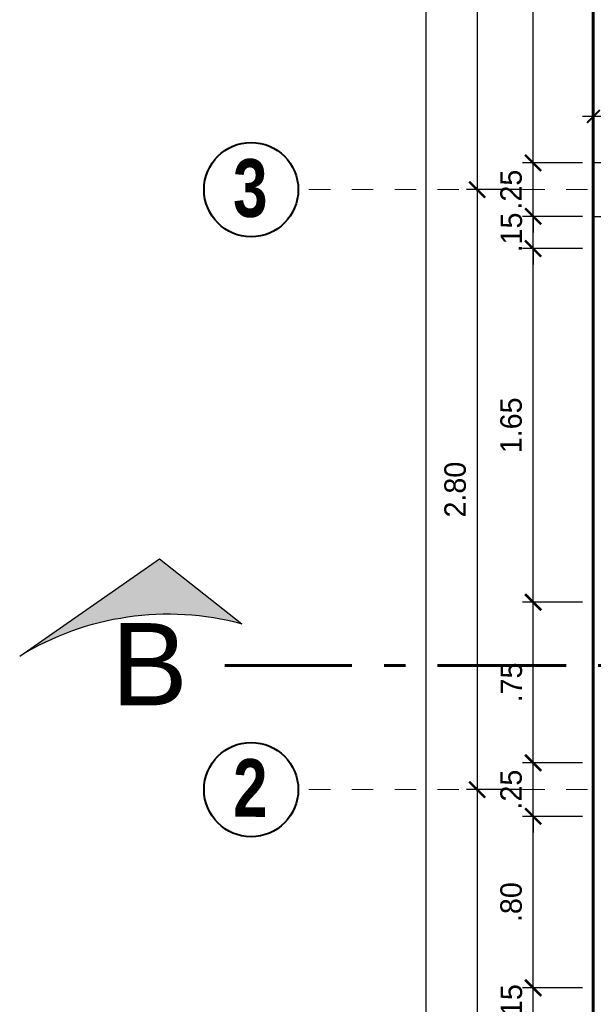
# Model space of a CAD drawing. Header units: metres. Extents: x -13 to 533, y -25 to 219.
# Tile 5 of 99: x -2.68 to 0, y 2.57 to 7.17. Entities that reach past the tile are written whole.
import ezdxf
from ezdxf.enums import TextEntityAlignment as Align

# ---------------------------------------------------------------- set-up
doc = ezdxf.new("R2010")
doc.units = ezdxf.units.M
doc.linetypes.add('ACAD_ISO10W100', pattern=[18, 12, -3, 0, -3])
doc.linetypes.add('DASHDOT', pattern=[1, 0.5, -0.25, 0, -0.25])
for name, color, linetype, lineweight in [('COLUMNAS', 5, 'Continuous', 80), ('CORTES', 252, 'Continuous', 25), ('COTAS', 4, 'Continuous', 13), ('EJES', 251, 'Continuous', 20), ('PLUMA 0.8', 1, 'Continuous', 60)]:
    doc.layers.add(name, color=color, linetype=linetype, lineweight=lineweight)
doc.styles.add('ARIALREG', font='arial.ttf')
doc.styles.add('joe1', font='impact.ttf')
doc.styles.add('TEXTOCENT', font='GOTHIC.TTF')
doc.dimstyles.new('PLANTA50', dxfattribs={"dimscale": 0.5, "dimtxt": 0.2, "dimasz": 0.15, "dimexe": 0.1, "dimexo": 0.1, "dimgap": 0.1, "dimtad": 2, "dimzin": 7, "dimdsep": 46, "dimtxsty": 'TEXTOCENT', "dimblk": 'ARCHTICK', "dimcen": 0.2, "dimdle": 0.1, "dimclrd": 8, "dimclre": 8, "dimclrt": 256, "dimaunit": 1, "dimadec": 0, "dimazin": 0, "dimtfac": 1, "dimtix": 1, "dimtmove": 2, "dimatfit": 3, "dimldrblk": 'ARCHTICK', "dimfxl": 1, "dimtolj": 1, "dimtzin": 0, "dimarcsym": 0})

# ---------------------------------------------------------------- blocks, each defined once
blk = doc.blocks.new('_ARCHTICK')
at = {"color": 0, "linetype": 'ByBlock', "const_width": 0.15}
blk.add_lwpolyline([(-0.5, -0.5), (0.5, 0.5)], dxfattribs=at)
blk = doc.blocks.new('*D85')
at = {"layer": 'COTAS', "color": 8, "lineweight": -2, "transparency": 16777216}
for p, q in [((-0.2808, 3.65), (-0.2808, 4.5)), ((-0.05, 4.45), (-0.3308, 4.45)), ((-0.05, 3.7), (-0.3308, 3.7))]:
    blk.add_line(p, q, dxfattribs=at)
at = {"layer": 'Defpoints', "color": 0, "lineweight": 5, "transparency": 16777216}
for p in [(-0.2808, 4.45), (0, 4.45), (0, 3.7)]:
    blk.add_point(p, dxfattribs=at)
at = {"layer": 'COTAS', "color": 8, "lineweight": -2, "transparency": 16777216, "xscale": 0.075, "yscale": 0.075, "zscale": 0.075}
for p, rotation in [((-0.2808, 4.45), 90), ((-0.2808, 3.7), 270)]:
    blk.add_blockref('_ARCHTICK', p, dxfattribs=dict(at, rotation=rotation))
at = {"layer": 'COTAS', "transparency": 16777216, "insert": (-0.382, 4.075), "char_height": 0.1, "attachment_point": 5, "rotation": 90, "style": 'TEXTOCENT'}
blk.add_mtext('\\A1;.75', dxfattribs=at)
blk = doc.blocks.new('*D131')
at = {"layer": 'COTAS', "color": 8, "lineweight": -2, "transparency": 16777216}
for p, q in [((-0.7818, 20.05), (-0.7818, -0.05)), ((-0.05, 20), (-0.8318, 20)), ((-0.1, 0), (-0.8318, 0))]:
    blk.add_line(p, q, dxfattribs=at)
at = {"layer": 'Defpoints', "color": 0, "lineweight": 5, "transparency": 16777216}
for p in [(0, 20), (-0.7818, 0), (-0.05, 0)]:
    blk.add_point(p, dxfattribs=at)
at = {"layer": 'COTAS', "color": 8, "lineweight": -2, "transparency": 16777216, "xscale": 0.075, "yscale": 0.075, "zscale": 0.075}
for p, rotation in [((-0.7818, 20), 90), ((-0.7818, 0), 270)]:
    blk.add_blockref('_ARCHTICK', p, dxfattribs=dict(at, rotation=rotation))
at = {"layer": 'COTAS', "transparency": 16777216, "insert": (-0.8844, 10), "char_height": 0.1, "attachment_point": 5, "rotation": 90, "style": 'TEXTOCENT'}
blk.add_mtext('\\A1;20.00', dxfattribs=at)
blk = doc.blocks.new('*D134')
at = {"layer": 'COTAS', "color": 8, "lineweight": -2, "transparency": 16777216}
for p, q in [((-0.5421, 3.625), (-0.5421, -0.05)), ((-0.3308, 3.575), (-0.5921, 3.575)), ((-0.1, 0), (-0.5921, 0))]:
    blk.add_line(p, q, dxfattribs=at)
at = {"layer": 'Defpoints', "color": 0, "lineweight": 5, "transparency": 16777216}
for p in [(-0.2808, 3.575), (-0.5421, 0), (-0.05, 0)]:
    blk.add_point(p, dxfattribs=at)
at = {"layer": 'COTAS', "color": 8, "lineweight": -2, "transparency": 16777216, "xscale": 0.075, "yscale": 0.075, "zscale": 0.075}
for p, rotation in [((-0.5421, 3.575), 90), ((-0.5421, 0), 270)]:
    blk.add_blockref('_ARCHTICK', p, dxfattribs=dict(at, rotation=rotation))
at = {"layer": 'COTAS', "transparency": 16777216, "insert": (-0.6446, 1.7875), "char_height": 0.1, "attachment_point": 5, "rotation": 90, "style": 'TEXTOCENT'}
blk.add_mtext('\\A1;3.58', dxfattribs=at)
blk = doc.blocks.new('A$C7ABB6997')
at = {"layer": 'EJES', "color": 250, "linetype": 'DASHDOT', "ltscale": 0.01}
blk.add_line((0.22, 0.6), (0.22, 2.75), dxfattribs=at)
at = {"layer": 'EJES', "color": 250, "lineweight": 40}
blk.add_circle((0.22, 2.97), 0.22, dxfattribs=at)
blk = doc.blocks.new('*D135')
at = {"layer": 'COTAS', "color": 8, "lineweight": -2, "transparency": 16777216}
for p, q in [((-0.2808, 3.7), (-0.2808, 3.775)), ((-0.05, 3.7), (-0.3308, 3.7)), ((-0.2808, 3.45), (-0.2808, 3.7)), ((-0.05, 3.45), (-0.3308, 3.45)), ((-0.2808, 3.45), (-0.2808, 3.375))]:
    blk.add_line(p, q, dxfattribs=at)
at = {"layer": 'Defpoints', "color": 0, "lineweight": 5, "transparency": 16777216}
for p in [(-0.2808, 3.7), (0, 3.7), (0, 3.45)]:
    blk.add_point(p, dxfattribs=at)
at = {"layer": 'COTAS', "color": 8, "lineweight": -2, "transparency": 16777216, "xscale": 0.075, "yscale": 0.075, "zscale": 0.075}
for p, rotation in [((-0.2808, 3.7), 270), ((-0.2808, 3.45), 90)]:
    blk.add_blockref('_ARCHTICK', p, dxfattribs=dict(at, rotation=rotation))
at = {"layer": 'COTAS', "transparency": 16777216, "insert": (-0.3833, 3.575), "char_height": 0.1, "attachment_point": 5, "rotation": 90, "style": 'TEXTOCENT'}
blk.add_mtext('\\A1;.25', dxfattribs=at)
blk = doc.blocks.new('*D136')
at = {"layer": 'COTAS', "color": 8, "lineweight": -2, "transparency": 16777216}
for p, q in [((-0.2808, 4.4), (-0.2808, 6.15)), ((-0.05, 6.1), (-0.3308, 6.1)), ((-0.05, 4.45), (-0.3308, 4.45))]:
    blk.add_line(p, q, dxfattribs=at)
at = {"layer": 'Defpoints', "color": 0, "lineweight": 5, "transparency": 16777216}
for p in [(-0.2808, 6.1), (0, 6.1), (0, 4.45)]:
    blk.add_point(p, dxfattribs=at)
at = {"layer": 'COTAS', "color": 8, "lineweight": -2, "transparency": 16777216, "xscale": 0.075, "yscale": 0.075, "zscale": 0.075}
for p, rotation in [((-0.2808, 6.1), 90), ((-0.2808, 4.45), 270)]:
    blk.add_blockref('_ARCHTICK', p, dxfattribs=dict(at, rotation=rotation))
at = {"layer": 'COTAS', "transparency": 16777216, "insert": (-0.3833, 5.275), "char_height": 0.1, "attachment_point": 5, "rotation": 90, "style": 'TEXTOCENT'}
blk.add_mtext('\\A1;1.65', dxfattribs=at)
blk = doc.blocks.new('*D137')
at = {"layer": 'COTAS', "color": 8, "lineweight": -2, "transparency": 16777216}
for p, q in [((-0.2808, 6.25), (-0.2808, 6.325)), ((-0.05, 6.25), (-0.3308, 6.25)), ((-0.2808, 6.1), (-0.2808, 6.25)), ((-0.05, 6.1), (-0.3308, 6.1)), ((-0.2808, 6.1), (-0.2808, 6.025))]:
    blk.add_line(p, q, dxfattribs=at)
at = {"layer": 'Defpoints', "color": 0, "lineweight": 5, "transparency": 16777216}
for p in [(-0.2808, 6.25), (0, 6.25), (0, 6.1)]:
    blk.add_point(p, dxfattribs=at)
at = {"layer": 'COTAS', "color": 8, "lineweight": -2, "transparency": 16777216, "xscale": 0.075, "yscale": 0.075, "zscale": 0.075}
for p, rotation in [((-0.2808, 6.25), 270), ((-0.2808, 6.1), 90)]:
    blk.add_blockref('_ARCHTICK', p, dxfattribs=dict(at, rotation=rotation))
at = {"layer": 'COTAS', "transparency": 16777216, "insert": (-0.382, 6.175), "char_height": 0.1, "attachment_point": 5, "rotation": 90, "style": 'TEXTOCENT'}
blk.add_mtext('\\A1;.15', dxfattribs=at)
blk = doc.blocks.new('*D138')
at = {"layer": 'COTAS', "color": 8, "lineweight": -2, "transparency": 16777216}
for p, q in [((-0.2808, 6.45), (-0.2808, 9.55)), ((-0.05, 9.5), (-0.3308, 9.5)), ((-0.05, 6.5), (-0.3308, 6.5))]:
    blk.add_line(p, q, dxfattribs=at)
at = {"layer": 'Defpoints', "color": 0, "lineweight": 5, "transparency": 16777216}
for p in [(-0.2808, 9.5), (0, 9.5), (0, 6.5)]:
    blk.add_point(p, dxfattribs=at)
at = {"layer": 'COTAS', "color": 8, "lineweight": -2, "transparency": 16777216, "xscale": 0.075, "yscale": 0.075, "zscale": 0.075}
for p, rotation in [((-0.2808, 9.5), 90), ((-0.2808, 6.5), 270)]:
    blk.add_blockref('_ARCHTICK', p, dxfattribs=dict(at, rotation=rotation))
at = {"layer": 'COTAS', "transparency": 16777216, "insert": (-0.3833, 8), "char_height": 0.1, "attachment_point": 5, "rotation": 90, "style": 'TEXTOCENT'}
blk.add_mtext('\\A1;3.00', dxfattribs=at)
blk = doc.blocks.new('*D148')
at = {"layer": 'COTAS', "color": 8, "lineweight": -2, "transparency": 16777216}
for p, q in [((-0.5421, 6.425), (-0.5421, 3.525)), ((-0.3308, 6.375), (-0.5921, 6.375)), ((-0.3308, 3.575), (-0.5921, 3.575))]:
    blk.add_line(p, q, dxfattribs=at)
at = {"layer": 'Defpoints', "color": 0, "lineweight": 5, "transparency": 16777216}
for p in [(-0.2808, 6.375), (-0.5421, 3.575), (-0.2808, 3.575)]:
    blk.add_point(p, dxfattribs=at)
at = {"layer": 'COTAS', "color": 8, "lineweight": -2, "transparency": 16777216, "xscale": 0.075, "yscale": 0.075, "zscale": 0.075}
for p, rotation in [((-0.5421, 6.375), 90), ((-0.5421, 3.575), 270)]:
    blk.add_blockref('_ARCHTICK', p, dxfattribs=dict(at, rotation=rotation))
at = {"layer": 'COTAS', "transparency": 16777216, "insert": (-0.6446, 4.975), "char_height": 0.1, "attachment_point": 5, "rotation": 90, "style": 'TEXTOCENT'}
blk.add_mtext('\\A1;2.80', dxfattribs=at)
blk = doc.blocks.new('*D153')
at = {"layer": 'COTAS', "color": 8, "lineweight": -2, "transparency": 16777216}
for p, q in [((-0.2808, 6.5), (-0.2808, 6.575)), ((-0.05, 6.5), (-0.3308, 6.5)), ((-0.2808, 6.25), (-0.2808, 6.5)), ((-0.05, 6.25), (-0.3308, 6.25)), ((-0.2808, 6.25), (-0.2808, 6.175))]:
    blk.add_line(p, q, dxfattribs=at)
at = {"layer": 'Defpoints', "color": 0, "lineweight": 5, "transparency": 16777216}
for p in [(-0.2808, 6.5), (0, 6.5), (0, 6.25)]:
    blk.add_point(p, dxfattribs=at)
at = {"layer": 'COTAS', "color": 8, "lineweight": -2, "transparency": 16777216, "xscale": 0.075, "yscale": 0.075, "zscale": 0.075}
for p, rotation in [((-0.2808, 6.5), 270), ((-0.2808, 6.25), 90)]:
    blk.add_blockref('_ARCHTICK', p, dxfattribs=dict(at, rotation=rotation))
at = {"layer": 'COTAS', "transparency": 16777216, "insert": (-0.3833, 6.375), "char_height": 0.1, "attachment_point": 5, "rotation": 90, "style": 'TEXTOCENT'}
blk.add_mtext('\\A1;.25', dxfattribs=at)
blk = doc.blocks.new('*D155')
at = {"layer": 'COTAS', "color": 8, "lineweight": -2, "transparency": 16777216}
for p, q in [((-0.2808, 2.6), (-0.2808, 3.5)), ((-0.05, 3.45), (-0.3308, 3.45)), ((-0.05, 2.65), (-0.3308, 2.65))]:
    blk.add_line(p, q, dxfattribs=at)
at = {"layer": 'Defpoints', "color": 0, "lineweight": 5, "transparency": 16777216}
for p in [(-0.2808, 3.45), (0, 3.45), (0, 2.65)]:
    blk.add_point(p, dxfattribs=at)
at = {"layer": 'COTAS', "color": 8, "lineweight": -2, "transparency": 16777216, "xscale": 0.075, "yscale": 0.075, "zscale": 0.075}
for p, rotation in [((-0.2808, 3.45), 90), ((-0.2808, 2.65), 270)]:
    blk.add_blockref('_ARCHTICK', p, dxfattribs=dict(at, rotation=rotation))
at = {"layer": 'COTAS', "transparency": 16777216, "insert": (-0.3833, 3.05), "char_height": 0.1, "attachment_point": 5, "rotation": 90, "style": 'TEXTOCENT'}
blk.add_mtext('\\A1;.80', dxfattribs=at)
blk = doc.blocks.new('*D156')
at = {"layer": 'COTAS', "color": 8, "lineweight": -2, "transparency": 16777216}
for p, q in [((-0.2808, 2.65), (-0.2808, 2.725)), ((-0.05, 2.65), (-0.3308, 2.65)), ((-0.2808, 2.4981), (-0.2808, 2.65)), ((-0.05, 2.4981), (-0.3308, 2.4981)), ((-0.2808, 2.4981), (-0.2808, 2.4231))]:
    blk.add_line(p, q, dxfattribs=at)
at = {"layer": 'Defpoints', "color": 0, "lineweight": 5, "transparency": 16777216}
for p in [(-0.2808, 2.65), (0, 2.65), (0, 2.4981)]:
    blk.add_point(p, dxfattribs=at)
at = {"layer": 'COTAS', "color": 8, "lineweight": -2, "transparency": 16777216, "xscale": 0.075, "yscale": 0.075, "zscale": 0.075}
for p, rotation in [((-0.2808, 2.65), 270), ((-0.2808, 2.4981), 90)]:
    blk.add_blockref('_ARCHTICK', p, dxfattribs=dict(at, rotation=rotation))
at = {"layer": 'COTAS', "transparency": 16777216, "insert": (-0.382, 2.574), "char_height": 0.1, "attachment_point": 5, "rotation": 90, "style": 'TEXTOCENT'}
blk.add_mtext('\\A1;.15', dxfattribs=at)
blk = doc.blocks.new('*D158')
at = {"layer": 'COTAS', "color": 8, "lineweight": -2, "transparency": 16777216}
for p, q in [((-0.5421, 9.675), (-0.5421, 6.325)), ((-0.3308, 9.625), (-0.5921, 9.625)), ((-0.3308, 6.375), (-0.5921, 6.375))]:
    blk.add_line(p, q, dxfattribs=at)
at = {"layer": 'Defpoints', "color": 0, "lineweight": 5, "transparency": 16777216}
for p in [(-0.2808, 9.625), (-0.5421, 6.375), (-0.2808, 6.375)]:
    blk.add_point(p, dxfattribs=at)
at = {"layer": 'COTAS', "color": 8, "lineweight": -2, "transparency": 16777216, "xscale": 0.075, "yscale": 0.075, "zscale": 0.075}
for p, rotation in [((-0.5421, 9.625), 90), ((-0.5421, 6.375), 270)]:
    blk.add_blockref('_ARCHTICK', p, dxfattribs=dict(at, rotation=rotation))
at = {"layer": 'COTAS', "transparency": 16777216, "insert": (-0.6446, 8), "char_height": 0.1, "attachment_point": 5, "rotation": 90, "style": 'TEXTOCENT'}
blk.add_mtext('\\A1;3.25', dxfattribs=at)
blk = doc.blocks.new('A$C28C3425A')
at = {"layer": 'CORTES'}
h = blk.add_hatch(color=256, dxfattribs=at)
h.dxf.hatch_style = 1
h.paths.add_polyline_path([(0.5651, 0.6663), (0, 0.2222, -0.206782), (1.5253, 0)])
for p, q in [((0.5651, 0.6663), (0, 0.2222)), ((1.5253, 0), (0.5651, 0.6663))]:
    blk.add_line(p, q, dxfattribs=at)
blk.add_arc((0.5056, -1.6542), 1.9433, 58.34748, 105.07982, dxfattribs=at)
blk = doc.blocks.new('YE')
at = {"layer": 'COLUMNAS', "color": 160, "linetype": 'Continuous', "lineweight": 30}
blk.add_lwpolyline([(299.7628, 84.8308), (299.4628, 84.8308), (299.4628, 84.5808), (299.7628, 84.5808)], close=True, dxfattribs=at)
blk = doc.blocks.new('*D338')
at = {"layer": 'COTAS', "color": 251, "linetype": 'Continuous', "lineweight": -2, "transparency": 16777216}
for p, q in [((0.35, 6.7166), (-0.05, 6.7166)), ((0, 6.525), (0, 6.7416)), ((0.3, 6.525), (0.3, 6.7416))]:
    blk.add_line(p, q, dxfattribs=at)
at = {"layer": 'Defpoints', "color": 0, "linetype": 'Continuous', "lineweight": 5, "transparency": 16777216}
for p in [(0, 6.7166), (0, 6.5), (0.3, 6.5)]:
    blk.add_point(p, dxfattribs=at)
at = {"layer": 'COTAS', "color": 251, "linetype": 'Continuous', "lineweight": -2, "transparency": 16777216, "xscale": 0.06, "yscale": 0.06, "zscale": 0.06, "rotation": 180}
blk.add_blockref('_ARCHTICK', (0, 6.7166), dxfattribs=at)
at = {"layer": 'COTAS', "color": 251, "linetype": 'Continuous', "lineweight": -2, "transparency": 16777216, "xscale": 0.06, "yscale": 0.06, "zscale": 0.06}
blk.add_blockref('_ARCHTICK', (0.3, 6.7166), dxfattribs=at)
at = {"layer": 'COTAS', "color": 2, "linetype": 'Continuous', "lineweight": 5, "transparency": 16777216, "insert": (0.15, 6.7866), "char_height": 0.08, "attachment_point": 5}
blk.add_mtext('\\A1;.30', dxfattribs=at)

msp = doc.modelspace()

# ---------------------------------------------------------------- linework, layer by layer
at = {"layer": 'CORTES', "linetype": 'ACAD_ISO10W100', "lineweight": 60, "ltscale": 0.05}
msp.add_lwpolyline([(0.8733, 4.1537), (-1.7205, 4.1537)], dxfattribs=at)
at = {"layer": 'PLUMA 0.8'}
msp.add_lwpolyline([(3.1994, 20), (0, 20), (0, 0.25)], dxfattribs=at)

# ---------------------------------------------------------------- block references
at = {"layer": 'COLUMNAS', "linetype": 'Continuous', "lineweight": 50}
msp.add_blockref('YE', (-299.4628, -78.3308), dxfattribs=at)
at = {"layer": 'CORTES', "xscale": -0.68, "yscale": 0.68, "zscale": 0.68}
msp.add_blockref('A$C28C3425A', (-1.6401, 4.1983), dxfattribs=at)
at = {"layer": 'EJES', "ltscale": 0.5, "rotation": 90.00000000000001}
for p in [(1.373, 6.155), (1.373, 3.355)]:
    msp.add_blockref('A$C7ABB6997', p, dxfattribs=at)

# ---------------------------------------------------------------- texts
at = {"layer": 'CORTES', "style": 'ARIALREG'}
msp.add_text('B', height=0.384, rotation=360, dxfattribs=at).set_placement((-1.8928, 3.9682), align=Align.RIGHT)
at = {"layer": 'EJES', "style": 'joe1'}
for s, p in [('3', (-1.6814, 6.248)), ('2', (-1.6814, 3.448))]:
    msp.add_text(s, height=0.2695, rotation=359.9993, dxfattribs=at).set_placement(p)

# ---------------------------------------------------------------- dimensions: what is measured, and where the dimension line sits
at = {"layer": 'COTAS'}
for base, p1, p2, picture, middle in [((-0.7818, 0), (0, 20), (-0.05, 0), '*D131', (-0.8844, 10)), ((-0.5421, 6.375), (-0.2808, 9.625), (-0.2808, 6.375), '*D158', (-0.6446, 8)), ((-0.2808, 9.5), (0, 6.5), (0, 9.5), '*D138', (-0.3833, 8)), ((-0.2808, 6.5), (0, 6.25), (0, 6.5), '*D153', (-0.3833, 6.375)), ((-0.5421, 3.575), (-0.2808, 6.375), (-0.2808, 3.575), '*D148', (-0.6446, 4.975)), ((-0.2808, 6.25), (0, 6.1), (0, 6.25), '*D137', (-0.382, 6.175)), ((-0.2808, 6.1), (0, 4.45), (0, 6.1), '*D136', (-0.3833, 5.275)), ((-0.2808, 4.45), (0, 3.7), (0, 4.45), '*D85', (-0.382, 4.075)), ((-0.2808, 3.7), (0, 3.45), (0, 3.7), '*D135', (-0.3833, 3.575)), ((-0.5421198, -0.0000001), (-0.2807853, 3.5750001), (-0.0499998, -0.0000001), '*D134', (-0.6446351, 1.7875)), ((-0.2808, 3.45), (0, 2.65), (0, 3.45), '*D155', (-0.3833, 3.05)), ((-0.2808, 2.65), (0, 2.4981), (0, 2.65), '*D156', (-0.382, 2.574))]:
    dim = msp.add_linear_dim(base=base, p1=p1, p2=p2, angle=90, dimstyle='PLANTA50', dxfattribs=at)
    dim.commit()
    dim.dimension.update_dxf_attribs({"geometry": picture, "text_midpoint": middle})
at = {"layer": 'COTAS', "linetype": 'Continuous', "lineweight": 5}
dim = msp.add_linear_dim(base=(0, 6.7166), p1=(0.3, 6.5), p2=(0, 6.5), dimstyle='PLANTA50', override={"dimtxt": 0.16, "dimasz": 0.12, "dimexe": 0.05, "dimexo": 0.05, "dimgap": 0.06, "dimtad": 1, "dimtxsty": 'Standard', "dimclrd": 251, "dimclre": 251, "dimclrt": 2}, dxfattribs=at)
dim.commit()
dim.dimension.update_dxf_attribs({"geometry": '*D338', "text_midpoint": (0.15, 6.7866)})

doc.saveas('drawing.dxf')
